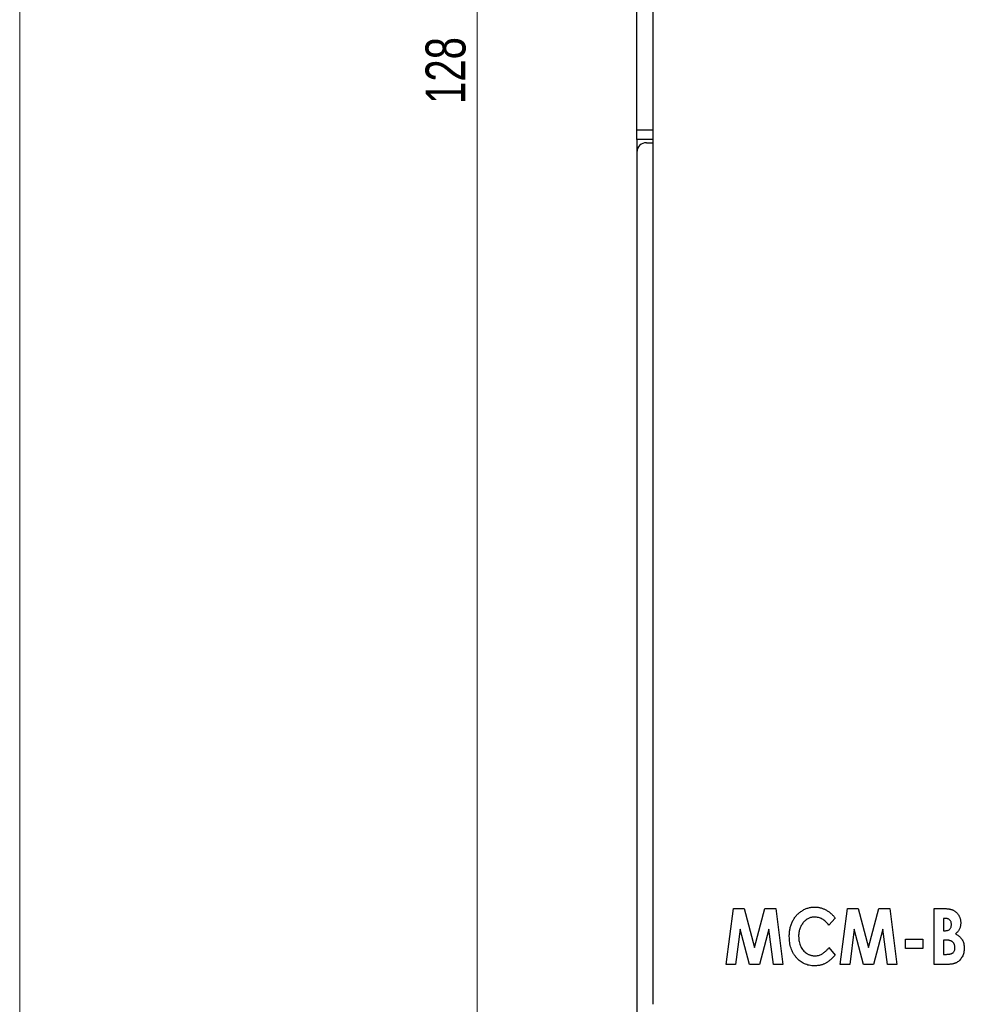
# Paper-space layout 'Sheet 2' of a CAD drawing. Header units: millimetres. Extents: x 0 to 420, y 0 to 297.
# Tile 2 of 48: x 7 to 66, y 99 to 161. Entities that reach past the tile are written whole.
import ezdxf

# ---------------------------------------------------------------- set-up
doc = ezdxf.new("R2010")
doc.units = ezdxf.units.MM
doc.styles.add('SLDTEXTSTYLE1', font='TXT', dxfattribs={"width": 0.75})
doc.dimstyles.new('SLDDIMSTYLE1', dxfattribs={"dimtxt": 2.5, "dimasz": 3, "dimexe": 0, "dimexo": 0.0625, "dimtad": 1, "dimdec": 0, "dimrnd": 1e-09, "dimzin": 12, "dimdsep": 46, "dimtxsty": 'SLDTEXTSTYLE1', "dimblk1": 'CLOSED', "dimblk2": 'CLOSED', "dimsah": 1, "dimcen": 0.09, "dimadec": 0, "dimazin": 3, "dimtfac": 1, "dimtofl": 0, "dimtmove": 0, "dimatfit": 3, "dimldrblk": 'CLOSED', "dimfxl": 1, "dimfrac": 2, "dimtolj": 1, "dimtzin": 12, "dimarcsym": 0})

# ---------------------------------------------------------------- blocks, each defined once
blk = doc.blocks.new('_Closed')
at = {"color": 0, "linetype": 'ByBlock', "lineweight": -2}
for p, q in [((-1, 0.166667), (0, 0)), ((-1, 0.166667), (-1, -0.166667)), ((0, 0), (-1, -0.166667)), ((0, 0), (-1, 0))]:
    blk.add_line(p, q, dxfattribs=at)
blk = doc.blocks.new('_D_4')
at = {"color": 7, "linetype": 'Continuous', "lineweight": 0}
for p, q in [((44.613, 222.192), (34.613, 222.192)), ((35.613, 94.182), (35.613, 222.192)), ((44.613, 94.182), (34.613, 94.182))]:
    blk.add_line(p, q, dxfattribs=at)
at = {"color": 7, "linetype": 'Continuous', "lineweight": 18, "xscale": 3, "yscale": 3}
for p, rotation in [((35.613, 222.192, 65.231), 90), ((35.613, 94.182, 65.231), 270)]:
    blk.add_blockref('_Closed', p, dxfattribs=dict(at, rotation=rotation))
at = {"color": 7, "linetype": 'Continuous', "lineweight": 18, "insert": (32.391, 155.416), "char_height": 2.5, "attachment_point": 1, "rotation": 90, "style": 'SLDTEXTSTYLE1'}
blk.add_mtext('128', dxfattribs=at)

psp = doc.layouts.new('Sheet 2')

# ---------------------------------------------------------------- linework, layer by layer
at = {"color": 7, "linetype": 'Continuous', "lineweight": 18}
psp.add_line((7, 7), (7, 290), dxfattribs=at)
at = {"color": 7, "linetype": 'Continuous', "lineweight": 25}
for p, q in [((46.615, 194.192), (46.615, 99.042)), ((45.615, 153.787), (45.615, 162.587)), ((45.615, 153.787), (46.615, 153.787)), ((45.615, 153.187), (45.615, 153.787)), ((46.615, 153.187), (45.615, 153.187)), ((45.615, 153.187), (45.615, 152.428)), ((46.213, 152.987), (46.615, 152.987)), ((45.613, 152.387), (45.613, 95.982)), ((51.205, 101.542), (51.653, 105.042)), ((51.653, 105.042), (52.327, 105.042)), ((52.327, 105.042), (52.977, 102.601)), ((52.977, 102.601), (53.63, 105.042)), ((53.63, 105.042), (54.301, 105.042)), ((54.301, 105.042), (54.749, 101.542)), ((58.339, 101.542), (58.787, 105.042)), ((58.787, 105.042), (59.462, 105.042)), ((59.462, 105.042), (60.112, 102.601)), ((60.112, 102.601), (60.765, 105.042)), ((60.765, 105.042), (61.436, 105.042)), ((61.436, 105.042), (61.884, 101.542)), ((64.217, 101.542), (64.217, 105.042)), ((64.217, 105.042), (64.689, 105.042)), ((58.025, 104.435), (57.634, 103.994)), ((64.936, 104.414), (64.801, 104.414)), ((64.801, 104.414), (64.801, 103.651)), ((52.08, 103.753), (51.796, 101.542)), ((52.669, 101.542), (52.08, 103.753)), ((53.874, 103.753), (53.283, 101.542)), ((54.158, 101.542), (53.874, 103.753)), ((59.214, 103.753), (58.931, 101.542)), ((59.803, 101.542), (59.214, 103.753)), ((61.009, 103.753), (60.417, 101.542)), ((61.292, 101.542), (61.009, 103.753)), ((64.801, 103.651), (64.916, 103.651)), ((62.423, 103.112), (63.499, 103.112)), ((62.423, 102.529), (62.423, 103.112)), ((63.499, 103.112), (63.499, 102.529)), ((64.915, 103.068), (64.801, 103.068)), ((64.801, 103.068), (64.801, 102.17)), ((57.634, 102.589), (58.013, 102.12)), ((63.499, 102.529), (62.423, 102.529)), ((64.801, 102.17), (64.938, 102.17)), ((51.796, 101.542), (51.205, 101.542)), ((53.283, 101.542), (52.669, 101.542)), ((54.749, 101.542), (54.158, 101.542)), ((58.931, 101.542), (58.339, 101.542)), ((60.417, 101.542), (59.803, 101.542)), ((61.884, 101.542), (61.292, 101.542)), ((65.062, 101.542), (64.217, 101.542))]:
    psp.add_line(p, q, dxfattribs=at)
psp.add_arc((46.213, 152.387), 0.6, 90, 180, dxfattribs=at)
for points, knots in [([(55.153, 103.297), (55.154, 103.341), (55.154, 103.426), (55.165, 103.551), (55.18, 103.674), (55.203, 103.792), (55.231, 103.907), (55.265, 104.018), (55.306, 104.125), (55.353, 104.229), (55.405, 104.328), (55.464, 104.423), (55.527, 104.512), (55.597, 104.597), (55.671, 104.676), (55.752, 104.751), (55.837, 104.82), (55.927, 104.885), (56.021, 104.942), (56.118, 104.993), (56.216, 105.036), (56.316, 105.071), (56.418, 105.098), (56.521, 105.118), (56.627, 105.129), (56.698, 105.131), (56.734, 105.132)], [0, 0, 0, 0, 0.047836, 0.094763, 0.14009, 0.184797, 0.228421, 0.271665, 0.313951, 0.356177, 0.397917, 0.438886, 0.479707, 0.520141, 0.560412, 0.600872, 0.641709, 0.682892, 0.724082, 0.764309, 0.803763, 0.843138, 0.882098, 0.920993, 0.960202, 1, 1, 1, 1]), ([(56.734, 105.132), (56.764, 105.131), (56.825, 105.13), (56.915, 105.121), (57.005, 105.108), (57.094, 105.086), (57.182, 105.062), (57.269, 105.03), (57.355, 104.993), (57.44, 104.951), (57.524, 104.903), (57.604, 104.851), (57.682, 104.793), (57.757, 104.731), (57.828, 104.664), (57.897, 104.593), (57.963, 104.516), (58.004, 104.462), (58.025, 104.435)], [0, 0, 0, 0, 0.0598764, 0.1195205, 0.1791628, 0.238686, 0.2990138, 0.3597424, 0.4207966, 0.4835911, 0.5466886, 0.6098952, 0.6727842, 0.7368567, 0.8010267, 0.8661458, 0.9324087, 1, 1, 1, 1]), ([(64.689, 105.042), (64.722, 105.042), (64.786, 105.042), (64.878, 105.038), (64.964, 105.033), (65.043, 105.027), (65.114, 105.018), (65.179, 105.008), (65.237, 104.995), (65.272, 104.985), (65.289, 104.979)], [0, 0, 0, 0, 0.163272, 0.316228, 0.457727, 0.587833, 0.706897, 0.814833, 0.912043, 1, 1, 1, 1]), ([(65.289, 104.979), (65.312, 104.972), (65.355, 104.958), (65.418, 104.929), (65.477, 104.897), (65.533, 104.86), (65.585, 104.819), (65.633, 104.772), (65.678, 104.722), (65.719, 104.667), (65.757, 104.609), (65.789, 104.548), (65.816, 104.485), (65.839, 104.418), (65.856, 104.35), (65.869, 104.279), (65.876, 104.205), (65.877, 104.155), (65.878, 104.129)], [0, 0, 0, 0, 0.06288, 0.124467, 0.184914, 0.244609, 0.304344, 0.36461, 0.425412, 0.487141, 0.549297, 0.611412, 0.673322, 0.735995, 0.799831, 0.864583, 0.931156, 1, 1, 1, 1]), ([(56.735, 104.503), (56.701, 104.502), (56.633, 104.5), (56.533, 104.484), (56.437, 104.456), (56.345, 104.418), (56.259, 104.368), (56.175, 104.309), (56.097, 104.237), (56.023, 104.156), (55.956, 104.068), (55.897, 103.973), (55.848, 103.873), (55.807, 103.768), (55.775, 103.658), (55.753, 103.543), (55.739, 103.422), (55.737, 103.341), (55.737, 103.299)], [0, 0, 0, 0, 0.0592809, 0.1172061, 0.1737902, 0.2304746, 0.2874628, 0.3460227, 0.406752, 0.4700272, 0.5341337, 0.5981591, 0.6619092, 0.7262932, 0.7916719, 0.8589561, 0.928283, 1, 1, 1, 1]), ([(57.634, 103.994), (57.601, 104.035), (57.536, 104.113), (57.432, 104.217), (57.323, 104.305), (57.213, 104.378), (57.097, 104.434), (56.98, 104.474), (56.858, 104.499), (56.776, 104.502), (56.735, 104.503)], [0, 0, 0, 0, 0.146298, 0.283805, 0.412752, 0.536245, 0.654844, 0.770383, 0.884538, 1, 1, 1, 1]), ([(65.294, 104.045), (65.293, 104.072), (65.292, 104.123), (65.274, 104.196), (65.247, 104.261), (65.207, 104.316), (65.156, 104.361), (65.093, 104.392), (65.018, 104.41), (64.964, 104.413), (64.936, 104.414)], [0, 0, 0, 0, 0.138058, 0.263551, 0.381021, 0.495046, 0.607933, 0.726303, 0.854688, 1, 1, 1, 1]), ([(64.916, 103.651), (64.946, 103.652), (65.003, 103.653), (65.082, 103.674), (65.149, 103.707), (65.203, 103.755), (65.244, 103.814), (65.274, 103.883), (65.292, 103.961), (65.293, 104.016), (65.294, 104.045)], [0, 0, 0, 0, 0.144429, 0.273561, 0.390847, 0.503297, 0.616349, 0.734292, 0.861262, 1, 1, 1, 1]), ([(65.878, 104.129), (65.877, 104.096), (65.875, 104.032), (65.861, 103.937), (65.837, 103.848), (65.804, 103.762), (65.759, 103.68), (65.703, 103.602), (65.635, 103.525), (65.582, 103.479), (65.555, 103.455)], [0, 0, 0, 0, 0.126888, 0.249531, 0.368541, 0.486045, 0.60431, 0.728901, 0.859703, 1, 1, 1, 1]), ([(56.725, 101.452), (56.669, 101.454), (56.558, 101.457), (56.396, 101.481), (56.242, 101.522), (56.096, 101.579), (55.957, 101.652), (55.826, 101.742), (55.705, 101.848), (55.591, 101.969), (55.488, 102.103), (55.398, 102.246), (55.322, 102.4), (55.261, 102.562), (55.212, 102.733), (55.178, 102.913), (55.157, 103.102), (55.155, 103.232), (55.153, 103.297)], [0, 0, 0, 0, 0.062305, 0.122337, 0.180584, 0.237979, 0.295499, 0.353439, 0.412562, 0.473935, 0.536168, 0.598352, 0.66117, 0.724755, 0.78998, 0.85728, 0.92714, 1, 1, 1, 1]), ([(55.737, 103.299), (55.738, 103.241), (55.74, 103.129), (55.766, 102.966), (55.805, 102.812), (55.861, 102.669), (55.932, 102.539), (56.016, 102.422), (56.114, 102.321), (56.205, 102.248), (56.284, 102.2), (56.345, 102.167), (56.408, 102.14), (56.472, 102.119), (56.538, 102.101), (56.606, 102.09), (56.675, 102.081), (56.721, 102.081), (56.745, 102.08)], [0, 0, 0, 0, 0.097655, 0.190701, 0.279578, 0.366477, 0.450065, 0.530975, 0.609786, 0.688881, 0.728059, 0.767087, 0.805465, 0.843966, 0.882156, 0.92082, 0.959928, 1, 1, 1, 1]), ([(65.519, 102.58), (65.518, 102.598), (65.518, 102.634), (65.511, 102.686), (65.5, 102.736), (65.485, 102.782), (65.465, 102.825), (65.441, 102.865), (65.413, 102.903), (65.38, 102.937), (65.341, 102.969), (65.297, 102.995), (65.248, 103.018), (65.192, 103.036), (65.131, 103.051), (65.064, 103.06), (64.992, 103.067), (64.941, 103.067), (64.915, 103.068)], [0, 0, 0, 0, 0.062435, 0.121306, 0.178014, 0.232957, 0.285964, 0.338379, 0.390819, 0.44444, 0.499451, 0.55688, 0.617664, 0.683346, 0.754027, 0.829863, 0.911517, 1, 1, 1, 1]), ([(65.555, 103.455), (65.578, 103.442), (65.623, 103.417), (65.687, 103.376), (65.747, 103.333), (65.801, 103.288), (65.85, 103.24), (65.896, 103.19), (65.936, 103.138), (65.983, 103.064), (66.031, 102.966), (66.072, 102.838), (66.097, 102.7), (66.1, 102.604), (66.102, 102.555)], [0, 0, 0, 0, 0.070694, 0.138578, 0.203884, 0.267755, 0.329147, 0.389278, 0.448538, 0.506821, 0.623293, 0.743051, 0.86768, 1, 1, 1, 1]), ([(56.745, 102.08), (56.785, 102.082), (56.863, 102.084), (56.978, 102.105), (57.088, 102.14), (57.175, 102.18), (57.243, 102.22), (57.295, 102.257), (57.349, 102.298), (57.403, 102.345), (57.46, 102.398), (57.517, 102.457), (57.576, 102.521), (57.614, 102.566), (57.634, 102.589)], [0, 0, 0, 0, 0.112273, 0.221426, 0.328601, 0.435384, 0.491241, 0.55141, 0.614843, 0.682634, 0.754931, 0.832325, 0.913973, 1, 1, 1, 1]), ([(64.938, 102.17), (64.966, 102.17), (65.018, 102.171), (65.094, 102.175), (65.162, 102.184), (65.223, 102.195), (65.278, 102.209), (65.325, 102.227), (65.366, 102.248), (65.41, 102.281), (65.454, 102.332), (65.493, 102.404), (65.514, 102.488), (65.517, 102.548), (65.519, 102.58)], [0, 0, 0, 0, 0.100162, 0.192799, 0.276459, 0.352176, 0.420492, 0.482807, 0.537941, 0.588101, 0.683281, 0.781314, 0.884916, 1, 1, 1, 1]), ([(66.102, 102.555), (66.1, 102.507), (66.097, 102.413), (66.072, 102.275), (66.031, 102.144), (65.974, 102.021), (65.904, 101.908), (65.824, 101.81), (65.734, 101.726), (65.651, 101.67), (65.578, 101.631), (65.519, 101.608), (65.455, 101.587), (65.385, 101.571), (65.312, 101.558), (65.232, 101.549), (65.149, 101.543), (65.091, 101.542), (65.062, 101.542)], [0, 0, 0, 0, 0.087089, 0.171521, 0.254553, 0.337688, 0.418459, 0.495072, 0.568663, 0.641359, 0.678337, 0.717353, 0.758187, 0.801087, 0.846981, 0.895033, 0.946287, 1, 1, 1, 1]), ([(58.013, 102.12), (57.986, 102.09), (57.934, 102.031), (57.853, 101.947), (57.774, 101.871), (57.696, 101.802), (57.618, 101.74), (57.542, 101.686), (57.468, 101.638), (57.393, 101.597), (57.318, 101.563), (57.241, 101.533), (57.161, 101.508), (57.079, 101.488), (56.994, 101.471), (56.907, 101.461), (56.817, 101.453), (56.756, 101.452), (56.725, 101.452)], [0, 0, 0, 0, 0.08081, 0.157894, 0.230704, 0.300333, 0.36595, 0.427734, 0.486788, 0.542439, 0.596834, 0.651245, 0.706932, 0.76308, 0.819993, 0.878694, 0.938498, 1, 1, 1, 1])]:
    psp.add_open_spline(points, degree=3, knots=knots, dxfattribs=at)

# ---------------------------------------------------------------- dimensions: what is measured, and where the dimension line sits
at = {"color": 7, "linetype": 'Continuous', "lineweight": 18}
dim = psp.add_linear_dim(base=(35.613, 222.192), p1=(45.613, 94.182), p2=(45.613, 222.192), angle=90, dimstyle='SLDDIMSTYLE1', dxfattribs=at)
dim.commit()
dim.dimension.update_dxf_attribs({"geometry": '_D_4', "text_midpoint": (35.613, 158.187), "dimtype": 160})

doc.saveas('drawing.dxf')
